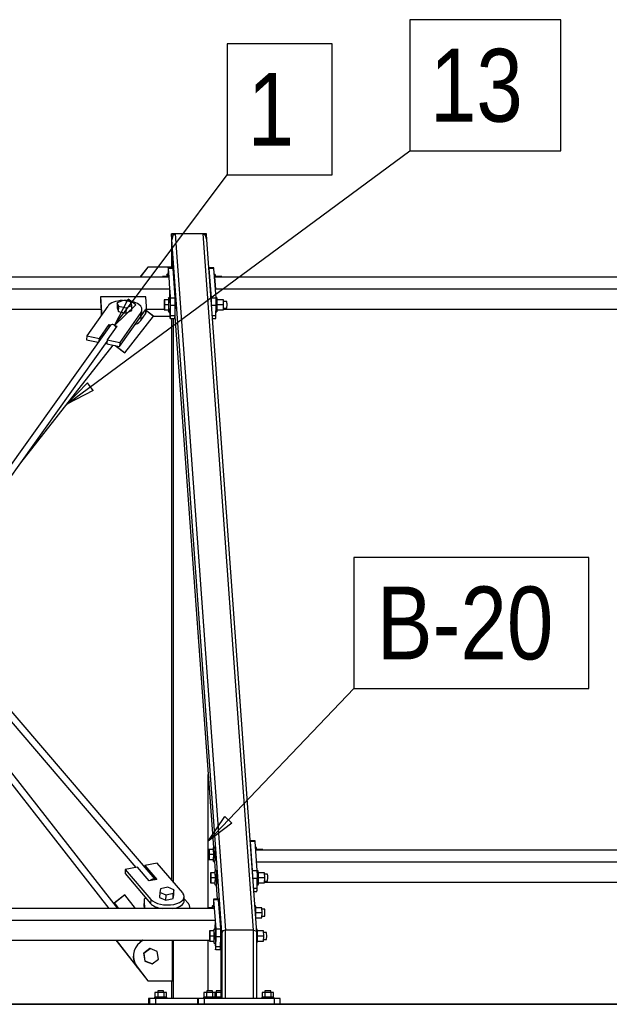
# Model space of a CAD drawing. Header units: millimetres. Extents: x -484 to 16958, y -454 to 3567.
# Tile 17 of 26: x 11320 to 12331, y 1186 to 2875. Entities that reach past the tile are written whole.
import ezdxf

# ---------------------------------------------------------------- set-up
doc = ezdxf.new("R2010")
doc.units = ezdxf.units.MM
doc.linetypes.add('ACAD_ISO04W100', pattern=[30, 24, -3, 0, -3])
for name, color, linetype in [('AS_Belki', 145, 'Continuous'), ('AS_Blachy', 30, 'Continuous'), ('AS_Kotwy', 9, 'Continuous'), ('AS_Sciany betonowe', 252, 'Continuous'), ('AS_Siatki', 72, 'Continuous'), ('AS_Sruby', 9, 'Continuous')]:
    doc.layers.add(name, color=color, linetype=linetype)
doc.styles.add('Arial Narrow', font='ARIALN.TTF', dxfattribs={"height": 5})

msp = doc.modelspace()

# ---------------------------------------------------------------- linework, layer by layer
at = {"color": 7}
for p, q in [((11401.2, 2215.4), (11988.7, 2649.8)), ((11482.8, 2350.3), (11676.1, 2608.6)), ((11643.1, 1465.7), (11893.1, 1727.3))]:
    msp.add_line(p, q, dxfattribs=at)
at = {"color": 0, "linetype": 'ByBlock', "lineweight": -2}
for p, q in [((11482.8, 2350.3), (11506.1, 2395.3)), ((11519.4, 2385.4), (11482.8, 2350.3)), ((11519.4, 2385.4), (11506.1, 2395.3)), ((11401.2, 2215.4), (11436.4, 2251.9)), ((11446.3, 2238.5), (11436.4, 2251.9)), ((11446.3, 2238.5), (11401.2, 2215.4)), ((11643.1, 1465.7), (11671.6, 1507.6)), ((11683.7, 1496.1), (11671.6, 1507.6)), ((11683.7, 1496.1), (11643.1, 1465.7))]:
    msp.add_line(p, q, dxfattribs=at)
at = {"color": 7}
for points in [[(11988.7, 2649.8), (12247.9, 2649.8), (12247.9, 2874.8), (11988.7, 2874.8), (11988.7, 2649.8)], [(11676.1, 2608.6), (11855.8, 2608.6), (11855.8, 2833.6), (11676.1, 2833.6), (11676.1, 2608.6)], [(11893.1, 1727.3), (12295.6, 1727.3), (12295.6, 1952.3), (11893.1, 1952.3), (11893.1, 1727.3)]]:
    msp.add_lwpolyline(points, dxfattribs=at)
at = {"layer": 'AS_Belki', "color": 145, "linetype": 'Continuous', "ltscale": 0.25}
for p, q in [((11580.9, 2497.2), (11580.7, 2507.6)), ((11586.7, 2507.6), (11580.7, 2507.6)), ((11580.7, 2507.6), (11580.7, 2450.3)), ((11582.5, 2504.5), (11580.9, 2497.2)), ((11586.7, 2507.6), (11582.5, 2504.5)), ((11586.7, 2507.6), (11672.9, 1312.6)), ((11634.6, 2507.6), (11586.7, 2507.6)), ((11720.9, 1312.6), (11634.6, 2507.6)), ((11638.9, 2504.5), (11634.6, 2507.6)), ((11640.6, 2507.6), (11634.6, 2507.6)), ((11640.9, 2497.2), (11638.9, 2504.5)), ((11640.9, 2497.2), (11640.6, 2507.6)), ((11666.7, 1309.2), (11580.9, 2497.2)), ((11582, 2450.3), (11580.9, 2497.2)), ((11726.6, 1309.2), (11640.9, 2497.2)), ((11576.2, 2433), (10629.2, 2433)), ((11577.7, 2413), (11576.2, 2433)), ((11654.2, 2433), (11655.6, 2413)), ((13626.1, 2433), (11654.2, 2433)), ((11654.2, 2433), (11654.2, 2432.9)), ((10630.7, 2413), (11577.7, 2413)), ((11577.3, 2397.6), (11577.7, 2413)), ((11655.6, 2413), (13627.6, 2413)), ((11655.6, 2413), (11655.6, 2412.9)), ((11586.9, 2392.3), (11587.1, 2391.7)), ((11587.2, 2382.1), (11587, 2378.9)), ((11587.1, 2391.7), (11587.2, 2387.4)), ((11587.2, 2387.4), (11587.2, 2382.1)), ((10750.4, 2378.3), (11459.6, 2378.4)), ((11537.6, 2378.4), (11567.7, 2378.4)), ((11586.4, 2365.7), (11652.2, 1454.4)), ((11586.8, 2379.6), (11586.8, 2379.7)), ((11587, 2378.9), (11586.8, 2379.6)), ((11669.4, 2378.4), (13617.6, 2378.4)), ((11475.9, 2351), (11291.5, 2091.4)), ((11580.7, 2362.3), (11580.7, 1399)), ((11583.2, 2362.3), (11583.2, 1396)), ((11300.9, 2084.7), (11469.9, 2322.6)), ((11322, 2114.4), (11480.4, 2316.5)), ((11469.9, 2322.6), (11469.5, 2322.1)), ((11552.3, 1400.1), (11013.1, 2031.3)), ((11142.5, 1861.6), (11519.2, 1420.6)), ((11201.7, 1697.1), (11473.1, 1350)), ((11488.3, 1350), (11211.1, 1704.5)), ((11643.1, 1351.4), (11643.1, 1580)), ((13696.8, 1450.1), (11724.9, 1450)), ((11653.9, 1430.7), (11655.1, 1414.4)), ((11726.3, 1430), (13698.3, 1430.1)), ((11656.8, 1390.7), (11658.6, 1366.1)), ((11740.1, 1395.4), (13688.2, 1395.4)), ((11654.1, 1350), (10707.1, 1350)), ((11655.6, 1330), (11654.1, 1350)), ((10708.6, 1330), (11655.6, 1330)), ((11655.2, 1314.7), (11655.6, 1330)), ((11664.7, 1281.4), (11666.7, 1309.1)), ((11664.8, 1309.4), (11665, 1308.8)), ((11665, 1308.8), (11665.2, 1304.6)), ((11665.2, 1304.6), (11665.1, 1299.3)), ((11668.6, 1311.6), (11666.7, 1309.1)), ((11666.7, 1309.1), (11666.7, 1195.6)), ((11672.9, 1312.6), (11668.6, 1311.6)), ((11720.9, 1312.6), (11672.9, 1312.6)), ((11672.9, 1195.6), (11672.9, 1312.6)), ((11720.9, 1312.6), (11725, 1311.6)), ((11720.9, 1195.6), (11720.9, 1312.6)), ((11725, 1311.6), (11726.6, 1309.1)), ((11726.6, 1195.6), (11726.6, 1309.1)), ((10722.4, 1295.4), (11645.7, 1295.4)), ((11583.2, 1295.4), (11583.2, 1195.6)), ((11643.1, 1208.6), (11643.1, 1295.4)), ((11664.4, 1284.9), (11664.7, 1281.4)), ((11664.7, 1296.7), (11664.7, 1296.8)), ((11665, 1296), (11664.7, 1296.7)), ((11665.1, 1299.3), (11665, 1296)), ((11664.7, 1281.4), (11664.7, 1195.6)), ((11580.7, 1226), (11580.7, 1195.6))]:
    msp.add_line(p, q, dxfattribs=at)
at = {"layer": 'AS_Belki', "color": 145, "linetype": 'Continuous', "ltscale": 0.25, "extrusion": (-0.331379, -0.466577, 0.820057)}
msp.add_arc((8000.7, 7020.1, -4899), 6, 41.8231, 163.9507, dxfattribs=at)
at = {"layer": 'AS_Belki', "color": 145, "linetype": 'Continuous', "ltscale": 0.25, "extrusion": (-0.398516, 0.466564, -0.789622)}
msp.add_arc((-9687.5, -5084.5, -3951), 6, 71.4464, 179.1567, dxfattribs=at)
at = {"layer": 'AS_Blachy', "color": 145, "linetype": 'Continuous', "ltscale": 0.25}
for p, q in [((11539.7, 2450.3), (11526.1, 2433)), ((11540, 2450.3), (11526.5, 2433)), ((11540, 2450.3), (11539.7, 2450.3)), ((11582.1, 2450.3), (11540, 2450.3)), ((11582.1, 2448.9), (11582.1, 2450.3)), ((11574.6, 2444.3), (11574.4, 2437.6)), ((11582.8, 2448.9), (11574.8, 2448.9)), ((11576.2, 2433), (11575.1, 2447.9)), ((11583.1, 2447.9), (11575.1, 2447.9)), ((11586.7, 2397.9), (11583.1, 2447.9)), ((11652.8, 2448.9), (11644.8, 2448.9)), ((11648.7, 2397.9), (11645.1, 2447.9)), ((11653.1, 2447.9), (11645.1, 2447.9)), ((11656.7, 2397.9), (11653.1, 2447.9)), ((11458.8, 2399.1), (11458.6, 2392.2)), ((11458.8, 2399.1), (11460.7, 2372.9)), ((11536.5, 2399.1), (11458.8, 2399.1)), ((11537.7, 2382.5), (11536.5, 2399.1)), ((11577.9, 2409.8), (11577.7, 2412.9)), ((11578.7, 2397.9), (11577.9, 2409.8)), ((11471.5, 2383.5), (11435.1, 2332.2)), ((11458.6, 2392.2), (11460.4, 2367.8)), ((11537.5, 2375.6), (11537.7, 2382.5)), ((11578.5, 2367), (11578.9, 2384.3)), ((11578.7, 2397.9), (11586.7, 2397.9)), ((11586.9, 2384.3), (11578.9, 2384.3)), ((11586.5, 2367), (11586.9, 2384.3)), ((11648.7, 2397.9), (11656.7, 2397.9)), ((11656.8, 2384.3), (11649, 2384.3)), ((11656.4, 2367), (11656.8, 2384.3)), ((11460.6, 2368.1), (11460.7, 2372.9)), ((11491.5, 2314.3), (11528, 2365.6)), ((11528.1, 2372.6), (11491.7, 2321.2)), ((11500.5, 2303.1), (11549.8, 2366)), ((11527.8, 2358.7), (11535.8, 2370.1)), ((11528, 2365.6), (11527.8, 2358.7)), ((11528, 2365.6), (11528.1, 2372.6)), ((11528, 2365.6), (11530.3, 2368.9)), ((11529.6, 2371.4), (11529.8, 2378.3)), ((11530.3, 2368.9), (11536, 2377)), ((11536, 2377), (11535.8, 2370.1)), ((11537.5, 2376), (11550.2, 2366)), ((11537.5, 2375.7), (11549.8, 2366)), ((11549.8, 2366), (11550.2, 2366)), ((11550.2, 2366), (11577.7, 2366)), ((11577.2, 2373.7), (11577.9, 2363.3)), ((11586.5, 2367), (11578.5, 2367)), ((11656.4, 2367), (11650.3, 2367)), ((11456.8, 2328), (11473.7, 2351.8)), ((11486.9, 2349.2), (11470, 2325.4)), ((11473.7, 2351.8), (11473.6, 2347.7)), ((11473.7, 2351.8), (11476.8, 2351.2)), ((11483.1, 2350), (11486.9, 2349.2)), ((11578.2, 2362.3), (11586.2, 2362.3)), ((11650.6, 2362.3), (11656.2, 2362.3)), ((11435.1, 2332.2), (11434.9, 2325.3)), ((11435.1, 2332.2), (11456.8, 2328)), ((11434.9, 2325.3), (11454.9, 2321.4)), ((11456.7, 2323.9), (11456.8, 2328)), ((11470, 2325.4), (11469.8, 2318.5)), ((11469.8, 2318.5), (11491.5, 2314.3)), ((11470, 2325.4), (11491.7, 2321.2)), ((11484, 2315.8), (11500.2, 2303.1)), ((11484.5, 2315.7), (11500.5, 2303.1)), ((11491.7, 2321.2), (11491.5, 2314.3)), ((11500.2, 2303.1), (11500.5, 2303.1)), ((11723.5, 1466), (11715.5, 1466)), ((11719.4, 1415), (11715.8, 1465)), ((11723.8, 1465), (11715.8, 1465)), ((11727.4, 1415), (11723.8, 1465)), ((11522, 1421.1), (11500.9, 1416.9)), ((11542.3, 1397.3), (11522, 1421.1)), ((11534.9, 1423.7), (11534.8, 1420.5)), ((11555.9, 1427.9), (11534.9, 1423.7)), ((11534.9, 1423.7), (11555.2, 1399.9)), ((11599.8, 1376.6), (11555.9, 1427.9)), ((11500.9, 1416.9), (11500.8, 1410)), ((11500.8, 1410), (11544.6, 1358.7)), ((11500.9, 1416.9), (11544.8, 1365.6)), ((11719.4, 1415), (11727.4, 1415)), ((11555.2, 1399.9), (11542.3, 1397.3)), ((11727.5, 1401.4), (11720, 1401.4)), ((11727.1, 1384.1), (11727.5, 1401.4)), ((11500.4, 1373.3), (11482.3, 1359.1)), ((11500.7, 1373.3), (11482.6, 1359.1)), ((11500.7, 1373.3), (11500.4, 1373.3)), ((11518.9, 1350), (11500.7, 1373.3)), ((11602.1, 1363.9), (11602.3, 1370.8)), ((11727.1, 1384.1), (11721.2, 1384.1)), ((11721.5, 1379.4), (11726.9, 1379.4)), ((11482.3, 1359.1), (11489.4, 1350)), ((11482.3, 1359.1), (11482.6, 1359.1)), ((11482.6, 1359.1), (11489.7, 1350)), ((11533.4, 1362.7), (11533.2, 1355.8)), ((11533.4, 1362.4), (11533.2, 1355.5)), ((11533.2, 1355.5), (11533.6, 1350)), ((11533.4, 1362.4), (11534.3, 1350)), ((11544.8, 1365.6), (11544.6, 1358.7)), ((11609.3, 1358.3), (11602.2, 1366.7)), ((11612, 1350), (11611.8, 1352.8)), ((11652.5, 1361.4), (11652.3, 1354.7)), ((11660.7, 1366.1), (11652.7, 1366.1)), ((11656.7, 1315.1), (11653.1, 1365.1)), ((11661.1, 1365.1), (11653.1, 1365.1)), ((11664.7, 1315.1), (11661.1, 1365.1)), ((11471.3, 1350.5), (11470.7, 1350)), ((11471.6, 1350.5), (11471, 1350)), ((11471.6, 1350.5), (11471.3, 1350.5)), ((11471.9, 1350), (11471.6, 1350.5)), ((11656.4, 1284.1), (11656.8, 1301.4)), ((11656.7, 1315.1), (11664.7, 1315.1)), ((11664.8, 1301.4), (11656.8, 1301.4)), ((11664.4, 1284.1), (11664.8, 1301.4)), ((11485.2, 1295.4), (11520.9, 1249.7)), ((11485.5, 1295.4), (11521.2, 1249.7)), ((11530.9, 1295.4), (11526.3, 1291.8)), ((11526.7, 1291.8), (11526.3, 1291.8)), ((11531.3, 1295.4), (11526.7, 1291.8)), ((11582.1, 1226), (11582.1, 1295.4)), ((11655.1, 1290.8), (11655.8, 1280.4)), ((11664.4, 1284.1), (11656.4, 1284.1)), ((11656.2, 1279.4), (11664.1, 1279.4)), ((11520.9, 1249.7), (11521.2, 1249.7)), ((11521.2, 1249.7), (11539.7, 1226)), ((11521.2, 1249.7), (11521.5, 1249.7)), ((11521.5, 1249.7), (11540, 1226)), ((11539.7, 1226), (11540, 1226)), ((11540, 1226), (11582.1, 1226)), ((11543, 1195.6), (11540.9, 1195.6)), ((11540.9, 1195.6), (11540.9, 1185.6)), ((11546.2, 1195.6), (11543, 1195.6)), ((11543, 1185.6), (11543, 1195.6)), ((11553.4, 1195.6), (11546.2, 1195.6)), ((11624.7, 1195.6), (11553.4, 1195.6)), ((11553.4, 1185.6), (11553.4, 1195.6)), ((11626.7, 1195.6), (11624.7, 1195.6)), ((11624.7, 1195.6), (11624.7, 1185.6)), ((11630, 1195.6), (11626.7, 1195.6)), ((11626.7, 1185.6), (11626.7, 1195.6)), ((11637.2, 1195.6), (11630, 1195.6)), ((11757, 1195.6), (11637.2, 1195.6)), ((11637.2, 1185.6), (11637.2, 1195.6)), ((11764, 1195.6), (11757, 1195.6)), ((11757, 1185.6), (11757, 1195.6)), ((11766.6, 1195.6), (11764, 1195.6)), ((11766.6, 1185.6), (11766.6, 1195.6))]:
    msp.add_line(p, q, dxfattribs=at)
at = {"layer": 'AS_Blachy', "color": 145, "linetype": 'Continuous', "ltscale": 0.25, "extrusion": (-0.999132, -1.74716e-05, 0.041662)}
for centre, start, end in [((-2439.1, 482.2, -11564.9), 150, 240), ((-2439.1, 482.6, -11572.9), 150, 195), ((-2439.1, 485.2, -11634.8), 150, 227.3243), ((-2439.1, 485.5, -11642.8), 150, 195), ((-2389.1, 482.4, -11568.5), 60, 150), ((-2389.1, 482.7, -11576.5), 60, 150), ((-2389.1, 485.3, -11638.4), 72.6738, 150), ((-2389.1, 485.6, -11646.4), 60, 150), ((-2371.8, 482.4, -11568.1), 330, 60), ((-2371.8, 482.7, -11576.1), 15, 60), ((-2371.8, 485.6, -11646), 15, 60), ((-1456.2, 488.1, -11705.4), 150, 207.9057), ((-1456.2, 488.4, -11713.4), 150, 195), ((-1406.2, 488.2, -11709), 92.0914, 150), ((-1406.2, 488.6, -11717), 60, 150), ((-1388.9, 488.6, -11716.6), 15, 60), ((-1356.2, 485.5, -11642.8), 150, 240), ((-1356.2, 485.8, -11650.7), 150, 195), ((-1306.2, 485.6, -11646.4), 60, 150), ((-1306.2, 486, -11654.3), 60, 150), ((-1288.9, 485.6, -11645.9), 330, 60), ((-1288.9, 485.9, -11653.9), 15, 60)]:
    msp.add_arc(centre, 10, start, end, dxfattribs=at)
at = {"layer": 'AS_Blachy', "color": 145, "linetype": 'Continuous', "ltscale": 0.25, "extrusion": (0.020866, 0.865331, 0.500767)}
for centre, start, end in [((-11439.2, -1329.3, 2297.8), 277.0918, 341.335), ((-11439.2, -1329.3, 2297.8), 161.335, 271.4867), ((-11446.9, -1331.6, 2301.8), 161.335, 182.7588), ((-11430.1, -1326.6, 2293.1), 2.7588, 13.6267), ((-11439.2, -1325.9, 2291.8), 161.335, 183.835), ((-11446.9, -1328.2, 2295.8), 161.335, 182.7588), ((-11439.2, -1322.4, 2285.8), 131.4686, 161.335), ((-11527.1, -821.7, 1420.2), 337.4659, 2.7588), ((-11535.9, -826.1, 1427.9), 24.1827, 204.1827), ((-11527.1, -818.2, 1414.2), 1.6827, 2.7588), ((-11535.9, -822.6, 1421.9), 24.1827, 76.0285), ((-11535.9, -822.6, 1421.9), 110.5969, 181.6827), ((-11545.8, -817.1, 1412.3), 182.7588, 204.1827)]:
    msp.add_arc(centre, 30, start, end, dxfattribs=at)
at = {"layer": 'AS_Blachy', "color": 145, "linetype": 'Continuous', "ltscale": 0.25, "extrusion": (0.041314, -3.71348e-15, 0.999146)}
msp.add_arc((1268.2, -11535, 477), 30, 38.0413, 128.0413, dxfattribs=at)
at = {"layer": 'AS_Blachy', "color": 145, "linetype": 'Continuous', "ltscale": 0.25, "extrusion": (0.041314, -2.22809e-15, 0.999146)}
msp.add_arc((1268.2, -11535.3, 477), 30, 38.0413, 128.0413, dxfattribs=at)
at = {"layer": 'AS_Blachy', "color": 145, "linetype": 'Continuous', "ltscale": 0.25, "extrusion": (0.041314, -4.53869e-16, 0.999146)}
msp.add_arc((1268.2, -11534.6, 476.9), 30, 128.0413, 130.563, dxfattribs=at)
at = {"layer": 'AS_Kotwy', "color": 145, "linetype": 'Continuous', "ltscale": 0.25}
for p, q in [((11557.4, 1205.6), (11552.1, 1205.6)), ((11552.1, 1205.6), (11552.1, 1197.6)), ((11557.4, 1208.6), (11556.9, 1208.6)), ((11556.9, 1208.6), (11556.9, 1205.6)), ((11558.5, 1208.6), (11557.4, 1208.6)), ((11567.2, 1205.6), (11557.4, 1205.6)), ((11557.4, 1197.6), (11557.4, 1205.6)), ((11560.2, 1208.6), (11558.5, 1208.6)), ((11562.1, 1208.6), (11560.2, 1208.6)), ((11564, 1208.6), (11562.1, 1208.6)), ((11565.6, 1208.6), (11564, 1208.6)), ((11566.6, 1208.6), (11565.6, 1208.6)), ((11566.9, 1208.6), (11566.6, 1208.6)), ((11566.9, 1205.6), (11566.9, 1208.6)), ((11571.7, 1205.6), (11567.2, 1205.6)), ((11567.2, 1205.6), (11567.2, 1197.6)), ((11571.7, 1197.6), (11571.7, 1205.6)), ((11641.1, 1205.6), (11635.9, 1205.6)), ((11635.9, 1205.6), (11635.9, 1197.6)), ((11641.1, 1208.6), (11640.7, 1208.6)), ((11640.7, 1208.6), (11640.7, 1205.6)), ((11642.3, 1208.6), (11641.1, 1208.6)), ((11650.9, 1205.6), (11641.1, 1205.6)), ((11641.1, 1197.6), (11641.1, 1205.6)), ((11644, 1208.6), (11642.3, 1208.6)), ((11645.9, 1208.6), (11644, 1208.6)), ((11647.8, 1208.6), (11645.9, 1208.6)), ((11649.4, 1208.6), (11647.8, 1208.6)), ((11650.4, 1208.6), (11649.4, 1208.6)), ((11650.7, 1208.6), (11650.4, 1208.6)), ((11650.7, 1205.6), (11650.7, 1208.6)), ((11655.5, 1205.6), (11650.9, 1205.6)), ((11650.9, 1205.6), (11650.9, 1197.6)), ((11655.5, 1197.6), (11655.5, 1205.6)), ((11657.3, 1205.6), (11655.5, 1205.6)), ((11657.3, 1208.6), (11656.9, 1208.6)), ((11656.9, 1208.6), (11656.9, 1205.6)), ((11658.5, 1208.6), (11657.3, 1208.6)), ((11664.7, 1205.6), (11657.3, 1205.6)), ((11657.3, 1197.6), (11657.3, 1205.6)), ((11660.1, 1208.6), (11658.5, 1208.6)), ((11662.1, 1208.6), (11660.1, 1208.6)), ((11664, 1208.6), (11662.1, 1208.6)), ((11664.7, 1208.6), (11664, 1208.6)), ((11741.1, 1205.6), (11735.8, 1205.6)), ((11735.8, 1205.6), (11735.8, 1197.6)), ((11741.1, 1208.6), (11740.6, 1208.6)), ((11740.6, 1208.6), (11740.6, 1205.6)), ((11742.2, 1208.6), (11741.1, 1208.6)), ((11750.8, 1205.6), (11741.1, 1205.6)), ((11741.1, 1197.6), (11741.1, 1205.6)), ((11743.9, 1208.6), (11742.2, 1208.6)), ((11745.8, 1208.6), (11743.9, 1208.6)), ((11747.7, 1208.6), (11745.8, 1208.6)), ((11749.3, 1208.6), (11747.7, 1208.6)), ((11750.3, 1208.6), (11749.3, 1208.6)), ((11750.6, 1208.6), (11750.3, 1208.6)), ((11750.6, 1205.6), (11750.6, 1208.6)), ((11755.4, 1205.6), (11750.8, 1205.6)), ((11750.8, 1205.6), (11750.8, 1197.6)), ((11755.4, 1197.6), (11755.4, 1205.6)), ((11551.7, 1197.6), (11551.4, 1197.6)), ((11551.4, 1197.6), (11551.4, 1195.6)), ((11552.4, 1197.6), (11551.7, 1197.6)), ((11553.5, 1197.6), (11552.4, 1197.6)), ((11554.8, 1197.6), (11553.5, 1197.6)), ((11556.5, 1197.6), (11554.8, 1197.6)), ((11558.3, 1197.6), (11556.5, 1197.6)), ((11560.3, 1197.6), (11558.3, 1197.6)), ((11562.4, 1197.6), (11560.3, 1197.6)), ((11564.4, 1197.6), (11562.4, 1197.6)), ((11566.4, 1197.6), (11564.4, 1197.6)), ((11568.1, 1197.6), (11566.4, 1197.6)), ((11569.7, 1197.6), (11568.1, 1197.6)), ((11570.9, 1197.6), (11569.7, 1197.6)), ((11571.8, 1197.6), (11570.9, 1197.6)), ((11572.3, 1197.6), (11571.8, 1197.6)), ((11572.4, 1197.6), (11572.3, 1197.6)), ((11572.4, 1195.6), (11572.4, 1197.6)), ((11635.5, 1197.6), (11635.2, 1197.6)), ((11635.2, 1197.6), (11635.2, 1195.6)), ((11636.2, 1197.6), (11635.5, 1197.6)), ((11637.2, 1197.6), (11636.2, 1197.6)), ((11638.6, 1197.6), (11637.2, 1197.6)), ((11640.2, 1197.6), (11638.6, 1197.6)), ((11642.1, 1197.6), (11640.2, 1197.6)), ((11644.1, 1197.6), (11642.1, 1197.6)), ((11646.1, 1197.6), (11644.1, 1197.6)), ((11648.2, 1197.6), (11646.1, 1197.6)), ((11650.1, 1197.6), (11648.2, 1197.6)), ((11651.9, 1197.6), (11650.1, 1197.6)), ((11653.4, 1197.6), (11651.9, 1197.6)), ((11654.6, 1197.6), (11653.4, 1197.6)), ((11655.5, 1197.6), (11654.6, 1197.6)), ((11656.1, 1197.6), (11655.5, 1197.6)), ((11656.2, 1197.6), (11656.1, 1197.6)), ((11656.2, 1195.6), (11656.2, 1197.6)), ((11656.4, 1197.6), (11656.2, 1197.6)), ((11658.2, 1197.6), (11656.4, 1197.6)), ((11660.2, 1197.6), (11658.2, 1197.6)), ((11662.3, 1197.6), (11660.2, 1197.6)), ((11664.3, 1197.6), (11662.3, 1197.6)), ((11664.7, 1197.6), (11664.3, 1197.6)), ((11735.4, 1197.6), (11735.1, 1197.6)), ((11735.1, 1197.6), (11735.1, 1195.6)), ((11736.1, 1197.6), (11735.4, 1197.6)), ((11737.1, 1197.6), (11736.1, 1197.6)), ((11738.5, 1197.6), (11737.1, 1197.6)), ((11740.1, 1197.6), (11738.5, 1197.6)), ((11742, 1197.6), (11740.1, 1197.6)), ((11744, 1197.6), (11742, 1197.6)), ((11746, 1197.6), (11744, 1197.6)), ((11748.1, 1197.6), (11746, 1197.6)), ((11750, 1197.6), (11748.1, 1197.6)), ((11751.8, 1197.6), (11750, 1197.6)), ((11753.3, 1197.6), (11751.8, 1197.6)), ((11754.6, 1197.6), (11753.3, 1197.6)), ((11755.5, 1197.6), (11754.6, 1197.6)), ((11756, 1197.6), (11755.5, 1197.6)), ((11756.1, 1197.6), (11756, 1197.6)), ((11756.1, 1195.6), (11756.1, 1197.6))]:
    msp.add_line(p, q, dxfattribs=at)
at = {"layer": 'AS_Sciany betonowe', "color": 145, "linetype": 'Continuous', "ltscale": 0.25}
msp.add_line((13789.1, 1185.6), (2330.8, 1185.6), dxfattribs=at)
at = {"layer": 'AS_Siatki', "color": 20, "linetype": 'ACAD_ISO04W100', "ltscale": 0.25}
for p, q in [((-54.1, 1185.6), (16080.8, 1185.6)), ((-49.6, 1185.6), (16001.6, 1185.6))]:
    msp.add_line(p, q, dxfattribs=at)
at = {"layer": 'AS_Sruby', "color": 145, "linetype": 'Continuous', "ltscale": 0.25}
for p, q in [((11565.3, 2434.3), (11564.9, 2434.3)), ((11564.9, 2434.3), (11564.9, 2433)), ((11565.3, 2434.3), (11565.3, 2433)), ((11572.8, 2434.3), (11565.3, 2434.3)), ((11575.1, 2437.6), (11572.6, 2437.6)), ((11572.8, 2433), (11572.8, 2434.3)), ((11655.5, 2437.6), (11653.8, 2437.6)), ((11666.5, 2434.3), (11655.9, 2434.3)), ((11666.5, 2433), (11666.5, 2434.3)), ((11487.4, 2389.2), (11487.2, 2380.5)), ((11497.6, 2393.3), (11487.4, 2389.2)), ((11489.9, 2382.5), (11487.4, 2389.2)), ((11489.7, 2373.9), (11489.9, 2382.5)), ((11502.5, 2380.1), (11489.9, 2382.5)), ((11510.2, 2390.9), (11497.6, 2393.3)), ((11512.6, 2384.3), (11502.5, 2380.1)), ((11512.6, 2384.3), (11510.2, 2390.9)), ((11512.4, 2375.6), (11512.6, 2384.3)), ((11567.8, 2394.3), (11567.6, 2385.6)), ((11567.6, 2385.6), (11567.8, 2377)), ((11568.2, 2394.3), (11567.8, 2394.3)), ((11568.2, 2394.3), (11568.4, 2385.6)), ((11575.7, 2394.3), (11568.2, 2394.3)), ((11568.4, 2385.6), (11568.2, 2377)), ((11575.9, 2385.6), (11568.4, 2385.6)), ((11577.9, 2397.6), (11575.4, 2397.6)), ((11575.9, 2385.6), (11575.7, 2394.3)), ((11575.7, 2377), (11575.9, 2385.6)), ((11587.1, 2391.6), (11586.9, 2391.6)), ((11658.4, 2397.6), (11656.7, 2397.6)), ((11669.4, 2394.3), (11658.7, 2394.3)), ((11669.6, 2385.6), (11658.9, 2385.6)), ((11669.6, 2385.6), (11669.4, 2394.3)), ((11669.4, 2377), (11669.6, 2385.6)), ((11675.4, 2391.6), (11669.5, 2391.6)), ((11487.2, 2380.5), (11489.7, 2373.9)), ((11489.7, 2373.9), (11502.3, 2371.4)), ((11502.5, 2380.1), (11502.3, 2371.4)), ((11502.3, 2371.4), (11512.4, 2375.6)), ((11567.8, 2377), (11568.2, 2377)), ((11568.2, 2377), (11575.7, 2377)), ((11575.5, 2373.7), (11578, 2373.7)), ((11586.8, 2379.7), (11587.1, 2379.7)), ((11656.6, 2373.7), (11658.4, 2373.7)), ((11658.7, 2377), (11669.4, 2377)), ((11669.5, 2379.7), (11675.4, 2379.7)), ((11654.7, 1454.7), (11652.2, 1454.7)), ((11726.2, 1454.7), (11724.5, 1454.7)), ((11644.6, 1451.4), (11644.4, 1442.7)), ((11644.4, 1442.7), (11644.6, 1434)), ((11645, 1451.4), (11644.6, 1451.4)), ((11645, 1451.4), (11645.2, 1442.7)), ((11652.5, 1451.4), (11645, 1451.4)), ((11645.2, 1442.7), (11645, 1434)), ((11652.7, 1442.7), (11645.2, 1442.7)), ((11652.7, 1442.7), (11652.5, 1451.4)), ((11652.5, 1434), (11652.7, 1442.7)), ((11737.2, 1451.4), (11726.6, 1451.4)), ((11737.2, 1450), (11737.2, 1451.4)), ((11644.6, 1434), (11645, 1434)), ((11645, 1434), (11652.5, 1434)), ((11652.3, 1430.7), (11654.8, 1430.7)), ((11647.5, 1411.4), (11647.3, 1402.7)), ((11647.3, 1402.7), (11647.5, 1394)), ((11647.9, 1411.4), (11647.5, 1411.4)), ((11647.9, 1411.4), (11648.1, 1402.7)), ((11655.4, 1411.4), (11647.9, 1411.4)), ((11648.1, 1402.7), (11647.9, 1394)), ((11655.6, 1402.7), (11648.1, 1402.7)), ((11657.6, 1414.7), (11655.1, 1414.7)), ((11655.6, 1402.7), (11655.4, 1411.4)), ((11655.4, 1394), (11655.6, 1402.7)), ((11729.1, 1414.7), (11727.4, 1414.7)), ((11740.1, 1411.4), (11729.4, 1411.4)), ((11740.3, 1402.7), (11729.6, 1402.7)), ((11740.3, 1402.7), (11740.1, 1411.4)), ((11740.1, 1394), (11740.3, 1402.7)), ((11745.1, 1408.7), (11740.2, 1408.7)), ((11574, 1386.4), (11561.7, 1383.9)), ((11584.7, 1382.2), (11574, 1386.4)), ((11647.5, 1394), (11647.9, 1394)), ((11647.9, 1394), (11655.4, 1394)), ((11655.2, 1390.7), (11657.7, 1390.7)), ((11727.3, 1390.7), (11729.1, 1390.7)), ((11729.4, 1394), (11740.1, 1394)), ((11740.2, 1396.8), (11745.1, 1396.8)), ((11560.2, 1377.3), (11560, 1368.7)), ((11560, 1368.7), (11570.8, 1364.5)), ((11561.7, 1383.9), (11560.2, 1377.3)), ((11571, 1373.1), (11560.2, 1377.3)), ((11570.8, 1364.5), (11571, 1373.1)), ((11583.2, 1375.6), (11571, 1373.1)), ((11583, 1366.9), (11583.2, 1375.6)), ((11583, 1366.9), (11584.5, 1373.6)), ((11584.7, 1382.2), (11583.2, 1375.6)), ((11584.5, 1373.6), (11584.7, 1382.2)), ((11570.8, 1364.5), (11583, 1366.9)), ((11643.2, 1351.4), (11642.8, 1351.4)), ((11642.8, 1351.4), (11642.8, 1350)), ((11643.2, 1351.4), (11643.3, 1350)), ((11650.7, 1351.4), (11643.2, 1351.4)), ((11653, 1354.7), (11650.5, 1354.7)), ((11650.7, 1350), (11650.7, 1351.4)), ((11724.4, 1354.7), (11723.3, 1354.7)), ((11735.4, 1351.4), (11724.8, 1351.4)), ((11735.7, 1342.8), (11735.4, 1351.4)), ((11735.7, 1342.8), (11724.9, 1342.8)), ((11735.4, 1334.1), (11735.7, 1342.8)), ((11740.5, 1348.7), (11735.5, 1348.7)), ((11735.5, 1336.8), (11740.4, 1336.8)), ((11724.8, 1334.1), (11735.4, 1334.1)), ((11645.7, 1311.4), (11645.5, 1302.8)), ((11645.5, 1302.8), (11645.7, 1294.1)), ((11646.1, 1311.4), (11645.7, 1311.4)), ((11646.1, 1311.4), (11646.3, 1302.8)), ((11653.6, 1311.4), (11646.1, 1311.4)), ((11646.3, 1302.8), (11646.1, 1294.1)), ((11653.8, 1302.8), (11646.3, 1302.8)), ((11655.9, 1314.7), (11653.4, 1314.7)), ((11653.8, 1302.8), (11653.6, 1311.4)), ((11653.6, 1294.1), (11653.8, 1302.8)), ((11665, 1308.7), (11664.9, 1308.7)), ((11727.3, 1314.7), (11726.2, 1314.7)), ((11738.3, 1311.4), (11727.7, 1311.4)), ((11738.5, 1302.8), (11727.8, 1302.8)), ((11738.5, 1302.8), (11738.3, 1311.4)), ((11738.3, 1294.1), (11738.5, 1302.8)), ((11743.3, 1308.7), (11738.4, 1308.7)), ((11645.7, 1294.1), (11646.1, 1294.1)), ((11646.1, 1294.1), (11653.6, 1294.1)), ((11653.4, 1290.8), (11655.9, 1290.8)), ((11664.7, 1296.8), (11665, 1296.8)), ((11726.6, 1290.8), (11727.4, 1290.8)), ((11727.7, 1294.1), (11738.3, 1294.1)), ((11738.4, 1296.8), (11743.3, 1296.8)), ((11543.3, 1281.4), (11532.8, 1273.2)), ((11532.8, 1273.2), (11534.6, 1259.9)), ((11533.2, 1273.2), (11532.8, 1273.2)), ((11533.2, 1273.2), (11543.7, 1281.4)), ((11535, 1259.9), (11533.2, 1273.2)), ((11543.7, 1281.4), (11543.3, 1281.4)), ((11556.1, 1276.4), (11543.7, 1281.4)), ((11558, 1263.2), (11556.1, 1276.4)), ((11534.6, 1259.9), (11547, 1254.9)), ((11535, 1259.9), (11534.6, 1259.9)), ((11547.4, 1254.9), (11535, 1259.9)), ((11547, 1254.9), (11547.4, 1254.9)), ((11547.4, 1254.9), (11558, 1263.2))]:
    msp.add_line(p, q, dxfattribs=at)
at = {"layer": 'AS_Sruby', "color": 145, "linetype": 'Continuous', "ltscale": 0.25, "extrusion": (-0.999131, 1.05462e-07, 0.041672)}
for centre, start, end in [((-2425.6, 482.2, -11562.5), 127.9615, 223.4264), ((-2425.6, 482.4, -11565), 127.9618, 183.75), ((-2425.6, 485.7, -11645.4), 127.971, 183.75), ((-2385.6, 482.4, -11565.4), 316.4713, 223.4264), ((-2385.6, 485.8, -11648.3), 3.75, 183.75), ((-1442.7, 485.6, -11642.2), 316.4713, 223.4264), ((-1442.7, 485.7, -11644.7), 3.75, 183.75), ((-1402.7, 485.7, -11645), 316.4713, 223.4264), ((-1402.7, 488.8, -11718.9), 3.75, 183.75), ((-1342.8, 485.5, -11640.4), 127.2254, 223.4264), ((-1342.8, 488.6, -11714.3), 45.1419, 183.75), ((-1302.8, 485.6, -11643.3), 316.4713, 223.4264), ((-1302.8, 485.7, -11645.8), 3.75, 183.75), ((-1302.8, 488.7, -11717.1), 3.75, 183.75)]:
    msp.add_arc(centre, 12, start, end, dxfattribs=at)
at = {"layer": 'AS_Sruby', "color": 145, "linetype": 'Continuous', "ltscale": 0.25, "extrusion": (-0.999131, 1.05463e-07, 0.041672)}
for centre, radius, start, end in [((-2385.6, 482.5, -11567.9), 12, 3.75, 183.75), ((-2385.6, 486.5, -11665.2), 6, 352.5, 172.5), ((-1442.7, 488.7, -11716), 12, 127.5, 183.75), ((-1402.7, 485.8, -11647.5), 12, 3.75, 183.75), ((-1402.7, 489.4, -11734.9), 6, 352.5, 172.5), ((-1342.8, 485.6, -11642.9), 12, 127.2256, 183.75), ((-1342.8, 489.2, -11730.2), 6, 352.5, 172.5), ((-1302.8, 489.4, -11733.1), 6, 352.5, 172.5)]:
    msp.add_arc(centre, radius, start, end, dxfattribs=at)

# ---------------------------------------------------------------- texts
at = {"color": 7, "style": 'Arial Narrow'}
for s, p in [('13', (12023.3, 2699.8)), ('1', (11710.8, 2658.6)), ('B-20', (11932.5, 1777.3))]:
    msp.add_text(s, height=125, dxfattribs=at).set_placement(p)

doc.saveas('drawing.dxf')
